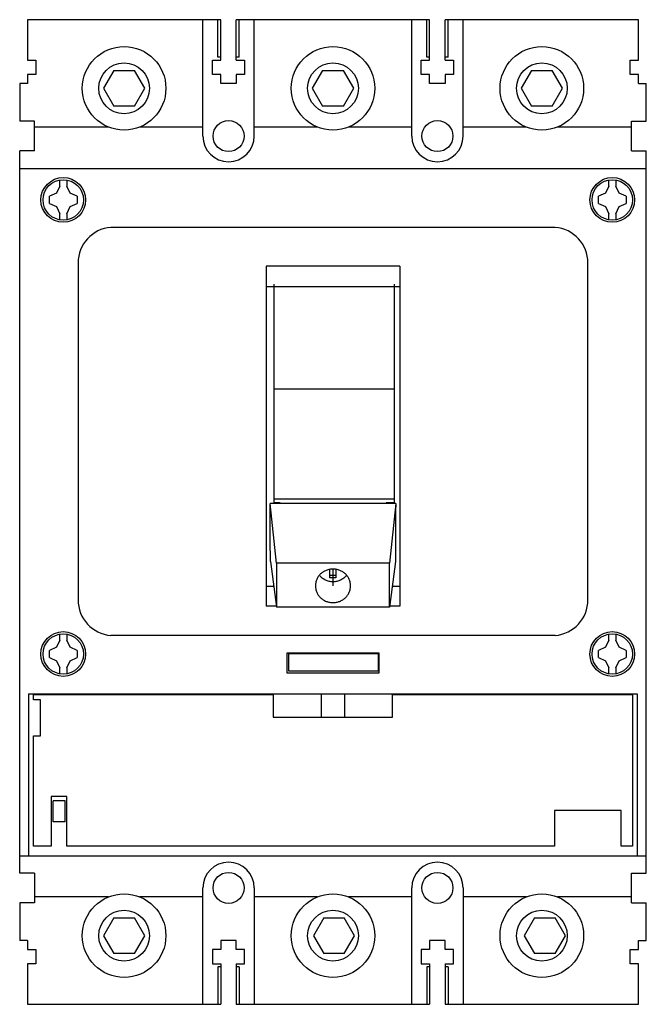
# Model space of a CAD drawing. Header units: millimetres. Extents: x 18 to 123, y 14 to 179.
import ezdxf

# ---------------------------------------------------------------- set-up
doc = ezdxf.new("R2010")
doc.units = ezdxf.units.MM
doc.header["$LTSCALE"] = 12.643581
doc.layers.get('0').update_dxf_attribs({"linetype": 'CONTINUOUS'})
doc.layers.add('INTFCLR_6', color=7, linetype='CONTINUOUS')

msp = doc.modelspace()

# ---------------------------------------------------------------- linework, layer by layer
at = {"color": 7, "linetype": 'Continuous'}
for p, q in [((19.15, 178.89), (19.15, 172.08)), ((51.55, 178.89), (19.15, 178.89)), ((48.55, 159.39), (48.55, 178.89)), ((51.05, 172.59), (51.05, 178.89)), ((51.55, 172.09), (51.55, 178.89)), ((54.15, 172.09), (54.15, 178.89)), ((86.55, 178.89), (54.15, 178.89)), ((54.65, 172.59), (54.65, 178.89)), ((57.15, 159.39), (57.15, 178.89)), ((83.55, 159.39), (83.55, 178.89)), ((86.05, 172.59), (86.05, 178.89)), ((86.55, 172.09), (86.55, 178.89)), ((89.15, 172.09), (89.15, 178.89)), ((121.55, 178.89), (89.15, 178.89)), ((89.65, 172.59), (89.65, 178.89)), ((92.15, 159.39), (92.15, 178.89)), ((121.55, 172.08), (121.55, 178.89)), ((19.15, 172.08), (20.55, 172.08)), ((20.55, 172.08), (20.55, 169.69)), ((50.15, 169.69), (50.15, 172.09)), ((50.15, 172.09), (51.55, 172.09)), ((51.55, 172.59), (51.05, 172.59)), ((54.65, 172.59), (54.15, 172.59)), ((54.15, 172.09), (55.55, 172.09)), ((55.55, 172.09), (55.55, 169.69)), ((85.15, 169.69), (85.15, 172.09)), ((85.15, 172.09), (86.55, 172.09)), ((86.55, 172.59), (86.05, 172.59)), ((89.65, 172.59), (89.15, 172.59)), ((89.15, 172.09), (90.55, 172.09)), ((90.55, 172.09), (90.55, 169.69)), ((120.15, 169.69), (120.15, 172.08)), ((120.15, 172.08), (121.55, 172.08)), ((33.62, 170.39), (31.89, 167.39)), ((33.62, 170.39), (37.09, 170.39)), ((38.82, 167.39), (37.09, 170.39)), ((68.62, 170.39), (66.89, 167.39)), ((68.62, 170.39), (72.09, 170.39)), ((73.82, 167.39), (72.09, 170.39)), ((103.62, 170.39), (101.89, 167.39)), ((103.62, 170.39), (107.09, 170.39)), ((108.82, 167.39), (107.09, 170.39)), ((19.15, 169.69), (19.15, 168.19)), ((20.55, 169.69), (19.15, 169.69)), ((51.55, 169.69), (50.15, 169.69)), ((51.55, 168.19), (51.55, 169.69)), ((54.15, 169.69), (54.15, 168.19)), ((55.55, 169.69), (54.15, 169.69)), ((86.55, 169.69), (85.15, 169.69)), ((86.55, 168.19), (86.55, 169.69)), ((89.15, 169.69), (89.15, 168.19)), ((90.55, 169.69), (89.15, 169.69)), ((121.55, 169.69), (120.15, 169.69)), ((121.55, 168.19), (121.55, 169.69)), ((17.85, 168.19), (17.85, 161.89)), ((19.15, 168.19), (17.85, 168.19)), ((31.89, 167.39), (33.62, 164.39)), ((37.09, 164.39), (38.82, 167.39)), ((54.15, 168.19), (51.55, 168.19)), ((66.89, 167.39), (68.62, 164.39)), ((72.09, 164.39), (73.82, 167.39)), ((89.15, 168.19), (86.55, 168.19)), ((101.89, 167.39), (103.62, 164.39)), ((107.09, 164.39), (108.82, 167.39)), ((121.55, 168.19), (122.85, 168.19)), ((122.85, 161.89), (122.85, 168.19)), ((37.09, 164.39), (33.62, 164.39)), ((72.09, 164.39), (68.62, 164.39)), ((107.09, 164.39), (103.62, 164.39)), ((20.35, 161.89), (17.85, 161.89)), ((20.35, 156.89), (20.35, 161.89)), ((120.36, 156.89), (120.36, 161.89)), ((120.36, 161.89), (122.85, 161.89)), ((32.76, 160.89), (20.35, 160.89)), ((48.55, 160.89), (37.95, 160.89)), ((67.76, 160.89), (57.15, 160.89)), ((83.55, 160.89), (72.95, 160.89)), ((102.76, 160.89), (92.15, 160.89)), ((120.36, 160.89), (107.95, 160.89)), ((17.85, 35.89), (17.85, 156.89)), ((20.35, 156.89), (17.85, 156.89)), ((120.36, 156.89), (122.85, 156.89)), ((122.85, 35.89), (122.85, 156.89)), ((122.85, 153.89), (17.85, 153.89)), ((24.56, 151.01), (24.56, 152.03)), ((25.76, 152.02), (25.76, 151.01)), ((116.55, 151.01), (116.55, 152.02)), ((117.75, 152.03), (117.75, 151.01)), ((24.56, 151.01), (24.03, 149.82)), ((26.29, 149.82), (25.76, 151.01)), ((116.55, 151.01), (116.02, 149.82)), ((118.28, 149.82), (117.75, 151.01)), ((24.03, 149.82), (22.83, 149.29)), ((22.83, 148.09), (22.83, 149.29)), ((27.49, 149.29), (26.29, 149.82)), ((27.49, 149.29), (27.49, 148.09)), ((116.02, 149.82), (114.82, 149.29)), ((114.82, 148.09), (114.82, 149.29)), ((119.47, 149.29), (118.28, 149.82)), ((119.47, 149.29), (119.47, 148.09)), ((22.83, 148.09), (24.03, 147.56)), ((24.03, 147.56), (24.56, 146.36)), ((25.76, 146.36), (26.29, 147.56)), ((26.29, 147.56), (27.49, 148.09)), ((114.82, 148.09), (116.02, 147.56)), ((116.02, 147.56), (116.55, 146.36)), ((117.75, 146.36), (118.28, 147.56)), ((118.28, 147.56), (119.47, 148.09)), ((24.56, 145.35), (24.56, 146.36)), ((25.76, 146.36), (25.76, 145.35)), ((116.55, 145.35), (116.55, 146.36)), ((117.75, 146.36), (117.75, 145.35)), ((107.56, 144.09), (33.14, 144.09)), ((27.63, 138.11), (27.63, 81.67)), ((59.16, 137.58), (59.16, 80.59)), ((81.56, 137.58), (59.16, 137.58)), ((81.56, 137.58), (81.56, 80.59)), ((113.07, 81.67), (113.07, 138.11)), ((59.16, 134.19), (81.56, 134.19)), ((60.5, 98), (60.5, 134.55)), ((80.6, 134.55), (80.6, 98)), ((80.6, 116.95), (60.5, 116.95)), ((60.88, 87.8), (59.85, 97.84)), ((59.85, 96.51), (59.85, 97.84)), ((80.86, 97.84), (59.85, 97.84)), ((80.6, 98.52), (60.5, 98.52)), ((60.5, 98), (61.4, 98)), ((61.4, 98.01), (61.4, 97.84)), ((61.42, 97.84), (61.4, 98)), ((79.31, 98), (79.29, 97.84)), ((79.31, 98.01), (79.31, 97.84)), ((79.31, 98), (80.6, 98)), ((80.86, 97.84), (79.82, 87.8)), ((80.86, 97.84), (80.85, 96.51)), ((59.85, 96.53), (59.85, 96.51)), ((59.85, 89.92), (59.85, 96.53)), ((80.86, 96.53), (80.85, 96.51)), ((80.86, 89.92), (80.86, 96.53)), ((59.86, 89.83), (59.85, 89.92)), ((59.87, 88.1), (59.86, 89.83)), ((80.86, 89.92), (80.84, 89.83)), ((80.84, 89.83), (80.84, 88.1)), ((59.87, 88.1), (60.89, 80.46)), ((60.88, 87.8), (60.89, 80.46)), ((79.82, 87.8), (60.88, 87.8)), ((80.84, 88.1), (79.81, 80.46)), ((79.81, 80.46), (79.82, 87.8)), ((69.85, 85.34), (69.85, 86.81)), ((70.85, 86.75), (70.85, 85.34)), ((70.85, 85.77), (69.85, 85.77)), ((70.85, 85.34), (69.85, 85.34)), ((59.16, 83.98), (60.42, 83.98)), ((80.29, 83.98), (81.56, 83.98)), ((60.89, 80.59), (59.16, 80.59)), ((79.81, 80.46), (60.89, 80.46)), ((81.56, 80.59), (79.81, 80.59)), ((24.56, 74.91), (24.56, 75.93)), ((25.76, 75.92), (25.76, 74.91)), ((116.55, 74.91), (116.55, 75.92)), ((117.75, 75.93), (117.75, 74.91)), ((24.56, 74.91), (24.03, 73.71)), ((26.29, 73.71), (25.76, 74.91)), ((107.56, 75.69), (33.14, 75.69)), ((116.55, 74.91), (116.02, 73.71)), ((118.28, 73.71), (117.75, 74.91)), ((24.03, 73.71), (22.83, 73.18)), ((22.83, 71.98), (22.83, 73.18)), ((27.49, 73.18), (26.29, 73.71)), ((27.49, 73.18), (27.49, 71.98)), ((62.65, 72.79), (78.05, 72.79)), ((62.65, 69.39), (62.65, 72.79)), ((62.95, 72.69), (77.95, 72.69)), ((62.95, 69.69), (62.95, 72.69)), ((77.95, 72.69), (77.95, 69.69)), ((78.05, 72.79), (78.05, 69.39)), ((116.02, 73.71), (114.82, 73.18)), ((114.82, 71.98), (114.82, 73.18)), ((119.47, 73.18), (118.28, 73.71)), ((119.47, 73.18), (119.47, 71.98)), ((22.83, 71.98), (24.03, 71.45)), ((24.03, 71.45), (24.56, 70.25)), ((25.76, 70.25), (26.29, 71.45)), ((26.29, 71.45), (27.49, 71.98)), ((114.82, 71.98), (116.02, 71.45)), ((116.02, 71.45), (116.55, 70.25)), ((117.75, 70.25), (118.28, 71.45)), ((118.28, 71.45), (119.47, 71.98)), ((24.56, 69.25), (24.56, 70.25)), ((25.76, 70.25), (25.76, 69.25)), ((78.05, 69.39), (62.65, 69.39)), ((77.95, 69.69), (62.95, 69.69)), ((116.55, 69.25), (116.55, 70.25)), ((117.75, 70.25), (117.75, 69.25)), ((19.35, 65.89), (19.35, 38.69)), ((19.35, 65.89), (121.35, 65.89)), ((20.15, 64.89), (20.15, 65.79)), ((20.15, 65.79), (60.35, 65.79)), ((21.35, 64.89), (20.15, 64.89)), ((21.35, 58.89), (21.35, 64.89)), ((60.35, 65.79), (60.35, 61.99)), ((68.35, 65.89), (68.35, 61.99)), ((72.35, 61.99), (72.35, 65.89)), ((80.35, 65.79), (120.55, 65.79)), ((80.35, 61.99), (80.35, 65.79)), ((120.55, 65.79), (120.55, 40.39)), ((121.35, 65.89), (121.35, 38.69)), ((60.35, 61.99), (80.35, 61.99)), ((20.15, 40.39), (20.15, 58.89)), ((20.15, 58.89), (21.35, 58.89)), ((23.15, 48.69), (23.15, 40.39)), ((25.75, 48.69), (23.15, 48.69)), ((23.45, 44.49), (23.45, 47.99)), ((25.45, 47.99), (23.45, 47.99)), ((25.45, 44.49), (25.45, 47.99)), ((25.75, 40.39), (25.75, 48.69)), ((118.65, 46.39), (107.45, 46.39)), ((107.45, 46.39), (107.45, 40.39)), ((118.65, 40.39), (118.65, 46.39)), ((25.45, 44.49), (23.45, 44.49)), ((23.15, 40.39), (20.15, 40.39)), ((107.45, 40.39), (25.75, 40.39)), ((120.55, 40.39), (118.65, 40.39)), ((122.85, 38.69), (17.85, 38.69)), ((20.35, 35.89), (17.85, 35.89)), ((20.35, 35.89), (20.35, 30.89)), ((120.35, 35.89), (122.85, 35.89)), ((120.35, 30.89), (120.35, 35.89)), ((48.55, 13.89), (48.55, 33.39)), ((57.15, 33.39), (57.15, 13.89)), ((83.55, 13.89), (83.55, 33.39)), ((92.15, 33.39), (92.15, 13.89)), ((32.76, 31.89), (20.35, 31.89)), ((48.55, 31.89), (37.95, 31.89)), ((67.76, 31.89), (57.15, 31.89)), ((83.55, 31.89), (72.95, 31.89)), ((102.76, 31.89), (92.15, 31.89)), ((120.35, 31.89), (107.95, 31.89)), ((20.35, 30.89), (17.85, 30.89)), ((17.85, 30.89), (17.85, 24.59)), ((120.35, 30.89), (122.85, 30.89)), ((122.85, 24.59), (122.85, 30.89)), ((33.62, 28.39), (31.89, 25.39)), ((33.62, 28.39), (37.08, 28.39)), ((38.82, 25.38), (37.08, 28.39)), ((68.79, 28.39), (67.06, 25.39)), ((68.79, 28.39), (72.25, 28.39)), ((73.98, 25.38), (72.25, 28.39)), ((104.12, 28.39), (102.39, 25.39)), ((104.12, 28.39), (107.58, 28.39)), ((109.31, 25.38), (107.58, 28.39)), ((31.89, 25.39), (33.63, 22.39)), ((37.09, 22.39), (38.82, 25.38)), ((67.06, 25.39), (68.79, 22.39)), ((72.25, 22.39), (73.98, 25.38)), ((102.39, 25.39), (104.12, 22.39)), ((107.58, 22.39), (109.31, 25.38)), ((19.15, 24.59), (17.85, 24.59)), ((19.15, 24.59), (19.15, 23.09)), ((54.15, 24.59), (51.55, 24.59)), ((51.55, 24.59), (51.55, 23.09)), ((54.15, 23.09), (54.15, 24.59)), ((89.15, 24.59), (86.55, 24.59)), ((86.55, 24.59), (86.55, 23.09)), ((89.15, 23.09), (89.15, 24.59)), ((121.55, 24.59), (122.85, 24.59)), ((121.55, 23.09), (121.55, 24.59)), ((19.15, 23.09), (20.55, 23.09)), ((20.55, 23.09), (20.55, 20.69)), ((37.09, 22.39), (33.63, 22.39)), ((51.55, 23.09), (50.15, 23.09)), ((50.15, 23.09), (50.15, 20.69)), ((55.55, 23.09), (54.15, 23.09)), ((55.55, 20.69), (55.55, 23.09)), ((72.25, 22.39), (68.79, 22.39)), ((86.55, 23.09), (85.15, 23.09)), ((85.15, 23.09), (85.15, 20.69)), ((90.55, 23.09), (89.15, 23.09)), ((90.55, 20.69), (90.55, 23.09)), ((107.58, 22.39), (104.12, 22.39)), ((120.15, 23.09), (121.55, 23.09)), ((120.15, 20.69), (120.15, 23.09)), ((20.55, 20.69), (19.15, 20.69)), ((19.15, 20.69), (19.15, 13.89)), ((50.15, 20.69), (51.55, 20.69)), ((51.55, 20.19), (51.05, 20.19)), ((51.05, 20.19), (51.05, 13.89)), ((51.55, 20.69), (51.55, 13.89)), ((54.15, 20.69), (55.55, 20.69)), ((54.15, 20.69), (54.15, 13.89)), ((54.65, 20.19), (54.15, 20.19)), ((54.65, 20.19), (54.65, 13.89)), ((85.15, 20.69), (86.55, 20.69)), ((86.55, 20.19), (86.05, 20.19)), ((86.05, 20.19), (86.05, 13.89)), ((86.55, 20.69), (86.55, 13.89)), ((89.15, 20.69), (90.55, 20.69)), ((89.15, 20.69), (89.15, 13.89)), ((89.65, 20.19), (89.15, 20.19)), ((89.65, 20.19), (89.65, 13.89)), ((121.55, 20.69), (120.15, 20.69)), ((121.55, 13.89), (121.55, 20.69)), ((19.15, 13.89), (51.55, 13.89)), ((54.15, 13.89), (86.55, 13.89)), ((89.15, 13.89), (121.55, 13.89))]:
    msp.add_line(p, q, dxfattribs=at)
for centre, radius in [((35.35, 167.39), 7), ((70.35, 167.39), 7), ((105.35, 167.39), 7), ((35.35, 167.39), 4.25), ((70.35, 167.39), 4.25), ((105.35, 167.39), 4.25), ((52.85, 159.39), 2.6), ((87.85, 159.39), 2.6), ((25.15, 148.69), 3.75), ((25.15, 148.69), 3.39), ((117.15, 148.69), 3.75), ((117.15, 148.69), 3.39), ((25.15, 72.59), 3.75), ((25.15, 72.59), 3.39), ((117.15, 72.59), 3.75), ((117.15, 72.59), 3.39), ((52.85, 33.39), 2.6), ((87.85, 33.39), 2.6), ((35.35, 25.39), 7), ((70.35, 25.39), 7), ((105.35, 25.39), 7), ((35.35, 25.39), 4.25), ((70.35, 25.39), 4.25), ((105.35, 25.39), 4.25)]:
    msp.add_circle(centre, radius, dxfattribs=at)
for centre, radius, start, end in [((52.85, 159.39), 4.3, 180, 360), ((87.85, 159.39), 4.3, 180, 360), ((33.63, 138.11), 6, 94.6795, 180), ((107.07, 138.11), 6, 0, 85.3205), ((33.63, 81.67), 6, 180, 265.3205), ((107.07, 81.67), 6, 274.6795, 360), ((52.85, 33.39), 4.3, 0, 180), ((87.85, 33.39), 4.3, 0, 180)]:
    msp.add_arc(centre, radius, start, end, dxfattribs=at)
for points, knots in [([(73.3, 84.01), (73.3, 84.2), (73.26, 84.57), (73.09, 85.1), (72.82, 85.59), (72.45, 86.02), (72, 86.37), (71.48, 86.63), (70.93, 86.79), (70.35, 86.84), (69.77, 86.79), (69.21, 86.63), (68.7, 86.37), (68.25, 86.02), (67.88, 85.59), (67.61, 85.1), (67.44, 84.57), (67.4, 84.2), (67.4, 84.01)], [0, 0, 0, 0, 0.060968, 0.122198, 0.183837, 0.246046, 0.308853, 0.372214, 0.435992, 0.499995, 0.563998, 0.627776, 0.691137, 0.753945, 0.816157, 0.877798, 0.939032, 1, 1, 1, 1]), ([(72.59, 85.74), (72.46, 85.58), (72.16, 85.28), (71.61, 84.94), (71, 84.73), (70.35, 84.66), (69.71, 84.73), (69.09, 84.94), (68.55, 85.28), (68.25, 85.59), (68.12, 85.75)], [0, 0, 0, 0, 0.123281, 0.247936, 0.373685, 0.50004, 0.626388, 0.752119, 0.876749, 1, 1, 1, 1]), ([(67.4, 84.01), (67.4, 83.83), (67.44, 83.46), (67.61, 82.93), (67.88, 82.44), (68.25, 82.01), (68.7, 81.66), (69.21, 81.4), (69.77, 81.24), (70.35, 81.19), (70.93, 81.24), (71.48, 81.4), (72, 81.66), (72.45, 82.01), (72.82, 82.44), (73.09, 82.93), (73.26, 83.46), (73.3, 83.83), (73.3, 84.01)], [0, 0, 0, 0, 0.060968, 0.122198, 0.183837, 0.246046, 0.308853, 0.372214, 0.435992, 0.499995, 0.563998, 0.627776, 0.691137, 0.753945, 0.816157, 0.877798, 0.939032, 1, 1, 1, 1])]:
    msp.add_open_spline(points, degree=3, knots=knots, dxfattribs=at)
at = {"layer": 'INTFCLR_6', "color": 208, "linetype": 'Continuous', "true_color": 0x37005f}
msp.add_line((70.35, 86.8), (70.35, 84.01), dxfattribs=at)

doc.saveas('drawing.dxf')
